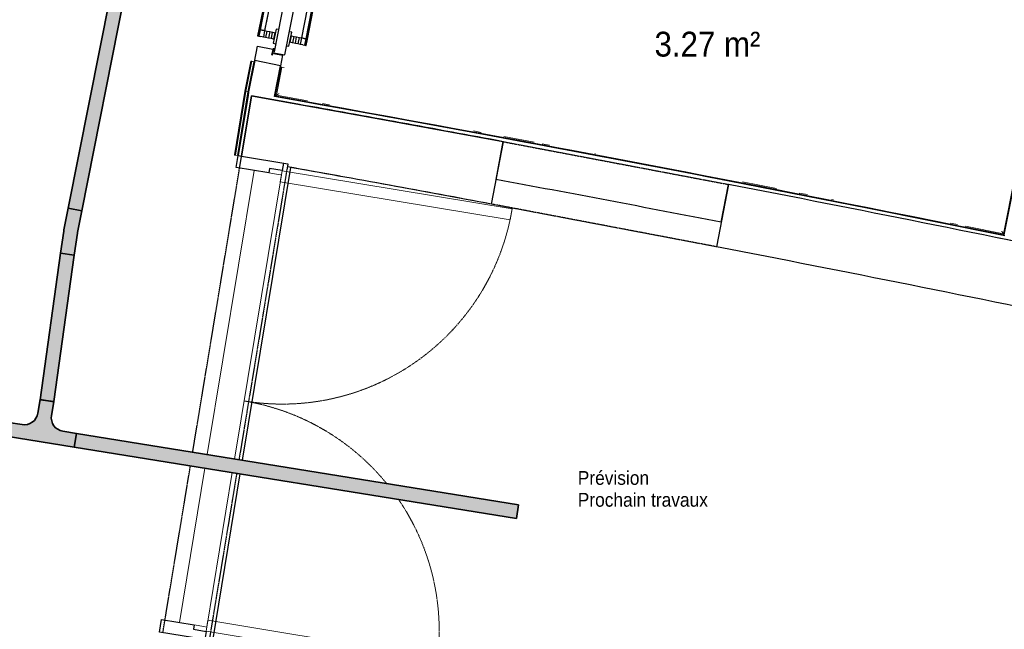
# Model space of a CAD drawing. Header units: millimetres. Extents: x 1909 to 61055, y -36590 to 14615.
# Tile 33 of 42: x 41810 to 45379, y -24662 to -22454. Entities that reach past the tile are written whole.
import ezdxf

# ---------------------------------------------------------------- set-up
doc = ezdxf.new("R2010")
doc.units = ezdxf.units.MM
doc.linetypes.add('Tiret', pattern=[2.5, 1.25, -1.25])
doc.linetypes.add('Tiret_2_', pattern=[2.5, 1.25, -1.25])
for name, color, linetype, lineweight in [('A-AREA-IDEN', 7, 'Continuous', 30), ('A-DETL-GENF', 7, 'Continuous', 18), ('A-DOOR', 7, 'Continuous', 25), ('A-FLOR', 7, 'Continuous', 25), ('A-FLOR-HRAL', 7, 'Continuous', 18), ('A-WALL', 7, 'Continuous', 25), ('CDC ELE', 7, 'Continuous', 18), ('G-ANNO-TEXT', 7, 'Continuous', 30), ('I-WALL', 7, 'Continuous', 25), ('Q-SPCQ', 7, 'Continuous', 18)]:
    doc.layers.add(name, color=color, linetype=linetype, lineweight=lineweight)
doc.layers.add('A-DOOR-HDLN', color=5, linetype='Tiret', lineweight=25, true_color=0x0000ff)
doc.styles.add('Arial', font='arial.ttf', dxfattribs={"width": 0.9, "height": 50})
doc.styles.add('Arial_1', font='arial.ttf', dxfattribs={"width": 0.9, "height": 90})

# ---------------------------------------------------------------- blocks, each defined once
blk = doc.blocks.new('PRT_SIMPLE_HUI_58x68x48 - PRT_BOIS_1V_930x2040x40-V6-2021_015_1111_DCE_1_50_N0 FINI_SSI_CDC')
at = {"layer": 'A-DETL-GENF', "lineweight": 25}
h = blk.add_hatch(color=256, dxfattribs=at)
h.paths.add_polyline_path([(-483.8, -9.7), (-485.1, -11.7), (-496.1, -13.2), (-500.5, -13.2), (-500.5, -14.5), (-495.8, -14.5), (-483.8, -12.8), (-483.8, -10.4)])
h.paths.add_polyline_path([(-508.5, -11.5), (-502, -11.5), (-502.2, -10.2), (-505.2, -10.2), (-505.2, -9.3), (-488.2, -9.5), (-485.1, -10.6), (-483.8, -9.7), (-489, -8), (-508.5, -8), (-508.5, -10.9)])
h = blk.add_hatch(color=256, dxfattribs=at)
h.paths.add_polyline_path([(413.8, -12.8), (426.3, -14.5), (430.5, -14.5), (430.2, -13.2), (425.7, -13.1), (415.1, -11.7), (413.8, -9.7), (413.8, -11.9)])
h.paths.add_polyline_path([(413.8, -9.7), (415.1, -10.6), (418.8, -9.3), (435.2, -9.6), (435.2, -10.2), (432, -10.2), (432, -11.5), (438.5, -11.5), (438.5, -8), (418.5, -8), (414.8, -9.3)])
at = {"layer": 'A-DETL-GENF'}
for p, q in [((-488.5, -8), (-508.5, -8)), ((-508.5, -8), (-508.5, -11.5)), ((-508.5, -11.5), (-502, -11.5)), ((-505.2, -10.2), (-505.2, -9.3)), ((-505.2, -9.3), (-488.7, -9.3)), ((-502, -10.2), (-505.2, -10.2)), ((-502, -11.5), (-502, -10.2)), ((-496.1, -13.2), (-500.5, -13.2)), ((-500.5, -13.2), (-500.5, -14.5)), ((-500.5, -14.5), (-496, -14.5)), ((-485.1, -11.7), (-496.1, -13.2)), ((-496, -14.5), (-483.8, -12.8)), ((-488.7, -9.3), (-485.1, -10.6)), ((-483.8, -9.7), (-488.5, -8)), ((-485.1, -10.6), (-485.1, -11.7)), ((-483.8, -12.8), (-483.8, -9.7)), ((418.5, -8), (413.8, -9.7)), ((413.8, -9.7), (413.8, -12.8)), ((413.8, -12.8), (426, -14.5)), ((415.1, -10.6), (418.7, -9.3)), ((415.1, -11.7), (415.1, -10.6)), ((426.1, -13.2), (415.1, -11.7)), ((438.5, -8), (418.5, -8)), ((418.7, -9.3), (435.2, -9.3)), ((426, -14.5), (430.5, -14.5)), ((430.5, -13.2), (426.1, -13.2)), ((430.5, -14.5), (430.5, -13.2)), ((435.2, -10.2), (432, -10.2)), ((432, -10.2), (432, -11.5)), ((432, -11.5), (438.5, -11.5)), ((435.2, -9.3), (435.2, -10.2)), ((438.5, -11.5), (438.5, -8))]:
    blk.add_line(p, q, dxfattribs=at)
at = {"layer": 'A-DOOR'}
for p, q in [((-427.1, 55), (-450.6, 55)), ((-450.6, 55), (-450.6, 54.5)), ((-450.6, 54.5), (-450.6, 50.4)), ((-427.1, 54.5), (-450.6, 54.5)), ((-450.6, 50.4), (-450.6, 43.3)), ((-427.1, 50.4), (-450.6, 50.4)), ((-450.6, 34), (-450.6, 43.3)), ((-319.6, 55), (-427.1, 55)), ((-427.1, 55), (-427.1, 54.5)), ((-427.1, 54.5), (-427.1, 55)), ((-427.1, 54.5), (-427.1, 50.4)), ((-319.6, 54.5), (-427.1, 54.5)), ((-427.1, 50.4), (-427.1, 54.5)), ((-427.1, 50.4), (-427.1, 43.3)), ((-319.6, 50.4), (-427.1, 50.4)), ((-427.1, 43.3), (-427.1, 50.4)), ((-427.1, 34), (-427.1, 43.3)), ((-427.1, 43.3), (-427.1, 34)), ((-319.6, 54.5), (-319.6, 55)), ((-319.6, 50.4), (-319.6, 54.5)), ((-319.6, 43.3), (-319.6, 50.4)), ((-319.6, 43.3), (-319.6, 34)), ((-450.6, 25.6), (-450.6, 34)), ((-427.1, 34), (-450.6, 34)), ((-450.6, 15.2), (-450.6, 25.6)), ((-427.1, 25.6), (-450.6, 25.6)), ((-450.6, 4.4), (-450.6, 15.2)), ((-427.1, 15.2), (-450.6, 15.2)), ((-450.6, -4), (-450.6, 4.4)), ((-450.6, 4.4), (-427.1, 4.4)), ((-427.1, 32.8), (-427.1, 34)), ((-319.6, 34), (-427.1, 34)), ((-427.1, 34), (-427.1, 25.6)), ((-427.1, 32.8), (-319.6, 32.8)), ((-427.1, 25.6), (-427.1, 15.2)), ((-427.1, 15.2), (-427.1, 4.4)), ((-427.1, 4.4), (-427.1, -4)), ((-319.6, 34), (-319.6, 32.8)), ((-499.5, -14.5), (-499.5, -54.5)), ((426, -14.5), (-496, -14.5)), ((-465.6, -5.5), (-465.6, -14.5)), ((-413.4, -5.5), (-465.6, -5.5)), ((-450.6, -4), (-450.6, -5)), ((-450.6, -5), (-427.1, -5)), ((-427.1, -5), (-427.1, -4)), ((-413.4, -14.5), (-413.4, -5.5)), ((430.5, -54.5), (430.5, -14.5)), ((-499.5, -54.5), (430.5, -54.5)), ((-465.6, -54.5), (-465.6, -63.5)), ((-465.6, -63.5), (-413.4, -63.5)), ((-427.1, -64), (-450.6, -64)), ((-450.6, -64), (-450.6, -65)), ((-450.6, -73.4), (-450.6, -65)), ((-427.1, -65), (-427.1, -64)), ((-427.1, -65), (-427.1, -73.4)), ((-413.4, -63.5), (-413.4, -54.5)), ((417, -54.5), (417, -977.5)), ((-450.6, -84.2), (-450.6, -73.4)), ((-427.1, -73.4), (-450.6, -73.4)), ((-450.6, -94.6), (-450.6, -84.2)), ((-450.6, -84.2), (-427.1, -84.2)), ((-450.6, -103), (-450.6, -94.6)), ((-450.6, -94.6), (-427.1, -94.6)), ((-450.6, -112.3), (-450.6, -103)), ((-450.6, -103), (-427.1, -103)), ((-427.1, -73.4), (-427.1, -84.2)), ((-427.1, -84.2), (-427.1, -94.6)), ((-427.1, -94.6), (-427.1, -103)), ((-427.1, -103), (-427.1, -101.8)), ((-319.6, -101.8), (-427.1, -101.8)), ((-427.1, -112.3), (-427.1, -103)), ((-427.1, -103), (-319.6, -103)), ((-427.1, -103), (-427.1, -112.3)), ((-319.6, -101.8), (-319.6, -103)), ((-319.6, -103), (-319.6, -112.3)), ((-450.6, -112.3), (-450.6, -119.4)), ((-450.6, -119.4), (-450.6, -123.5)), ((-450.6, -119.4), (-427.1, -119.4)), ((-450.6, -123.5), (-450.6, -124)), ((-450.6, -123.5), (-427.1, -123.5)), ((-450.6, -124), (-427.1, -124)), ((-427.1, -112.3), (-427.1, -119.4)), ((-427.1, -119.4), (-427.1, -112.3)), ((-427.1, -119.4), (-427.1, -123.5)), ((-427.1, -119.4), (-319.6, -119.4)), ((-427.1, -123.5), (-427.1, -119.4)), ((-427.1, -123.5), (-427.1, -124)), ((-427.1, -123.5), (-319.6, -123.5)), ((-427.1, -124), (-427.1, -123.5)), ((-427.1, -124), (-319.6, -124)), ((-319.6, -119.4), (-319.6, -112.3)), ((-319.6, -123.5), (-319.6, -119.4)), ((-319.6, -124), (-319.6, -123.5))]:
    blk.add_line(p, q, dxfattribs=at)
for radius, start, end in [(9.12, 155.8208, 180), (9.12, 180, 204.1792), (7.5, 360, 180), (7.5, 180, 360), (7.5, 180, 210), (7.5, 135, 165), (7.5, 210.0202, 240), (9.12, 111.9887, 120), (7.5, 60, 120), (7.5, 270, 0), (9.12, 60, 68.0113), (7.5, 0, 30), (9.12, 0, 24.1792), (9.12, 240, 248.0113)]:
    blk.add_arc((429, -65.5), radius, start, end, dxfattribs=at)
at = {"layer": 'Q-SPCQ'}
for p, q in [((430.5, -54.5), (403.5, -54.5)), ((430.5, -40.5), (430.5, -54.5))]:
    blk.add_line(p, q, dxfattribs=at)
blk = doc.blocks.new('51_PORTE_2 VENTEAUX TUNEL  - 166X204-479372-2021_015_1111_DCE_1_50_N0 FINI_SSI_CDC')
at = {"layer": 'A-DOOR', "color": 251, "lineweight": 18, "true_color": 0x646464}
for p, q in [((-845, 1003), (-845, 158)), ((-845, 1003), (-805, 1003)), ((-805, 1003), (-805, 158)), ((805, 1003), (805, 158)), ((845, 1003), (805, 1003)), ((845, 1003), (845, 158)), ((-805, 158), (-845, 158)), ((805, 158), (845, 158))]:
    blk.add_line(p, q, dxfattribs=at)
at = {"layer": 'A-DOOR'}
for p, q in [((-873.5, 158), (-846, 158)), ((-846, 158), (-846, 112)), ((846, 158), (876, 158)), ((846, 112), (846, 158)), ((876, 158), (876, -8)), ((-846, 112), (-830, 112)), ((-830, 112), (-830, -8)), ((830, 112), (846, 112)), ((830, -8), (830, 112)), ((-830, -8), (-873.5, -8)), ((876, -8), (830, -8))]:
    blk.add_line(p, q, dxfattribs=at)
at = {"layer": 'A-DOOR', "color": 251, "linetype": 'Tiret', "lineweight": 18, "true_color": 0x646464}
for centre, start, end in [((-845, 158), 360, 90), ((845, 158), 90, 133.7651), ((845, 158), 138.7191, 180)]:
    blk.add_arc(centre, 845, start, end, dxfattribs=at)
blk = doc.blocks.new('Garde-corps - Garde-corps-513132-2021_015_1111_DCE_1_50_N0 FINI_SSI_CDC')
at = {"layer": 'A-FLOR-HRAL'}
for p, q in [((2989.9, -22603.7), (2968.2, -22713)), ((2991.5, -22604), (2969.8, -22713.3)), ((2993.2, -22604.3), (2971.6, -22713.6)), ((3000.2, -22605.7), (2978.6, -22714.9)), ((2991.5, -22604), (2989.9, -22603.7)), ((2991.5, -22604), (2993.2, -22604.3)), ((2993.2, -22604.3), (3000.2, -22605.7)), ((3003.1, -22606.3), (3000.2, -22605.7)), ((2968.2, -22713), (2930.1, -22943.6)), ((2969.8, -22713.3), (2931.8, -22943.9)), ((2971.6, -22713.6), (2933.5, -22944.1)), ((2978.6, -22714.9), (2940.5, -22945.3)), ((2971.6, -22713.6), (2978.6, -22714.9)), ((2930.1, -22943.6), (2931.8, -22943.9)), ((2933.5, -22944.1), (2931.8, -22943.9)), ((2940.5, -22945.3), (2933.5, -22944.1)), ((2940.5, -22945.3), (2943.5, -22945.8))]:
    blk.add_line(p, q, dxfattribs=at)
blk.add_open_spline([(2968.2, -22713), (2968.2, -22713), (2968.3, -22713), (2968.5, -22713.1), (2969, -22713.2), (2969.4, -22713.2), (2969.7, -22713.3), (2969.8, -22713.3), (2969.8, -22713.3)], degree=3, knots=[0.0720224, 0.0720224, 0.0720224, 0.0720224, 0.2, 0.4, 0.6, 0.8, 0.9, 1, 1, 1, 1], dxfattribs=at)
blk.add_open_spline([(2978.6, -22714.9), (2978.6, -22714.9), (2978.8, -22715), (2980, -22715.2), (2981, -22715.4), (2981.5, -22715.4)], degree=3, dxfattribs=at)
blk = doc.blocks.new('Garde-corps - Garde-corps-523017-2021_015_1111_DCE_1_50_N0 FINI_SSI_CDC')
at = {"layer": 'A-FLOR-HRAL'}
for p, q in [((3296.7, -21624.8), (3313.7, -21539)), ((3300.1, -21625.5), (3316.4, -21543.1)), ((3313.7, -21539), (4559.5, -21785.2)), ((3316.4, -21543.1), (4558.8, -21788.6)), ((3296.7, -21624.8), (3294.2, -21624.3)), ((3296.7, -21624.8), (3300.1, -21625.5)), ((3308.2, -21627.1), (3300.1, -21625.5)), ((4951.3, -21866.2), (5947.9, -22063.1)), ((4951.9, -21862.7), (5952, -22060.4)), ((5947.9, -22063.1), (5717.2, -23229.4)), ((5952, -22060.4), (5719.9, -23233.5)), ((3078, -22730), (3098.9, -22624.6)), ((3082.2, -22727.2), (3102.3, -22625.3)), ((3096.4, -22624.1), (3098.9, -22624.6)), ((3102.3, -22625.3), (3098.9, -22624.6)), ((3102.3, -22625.3), (3110.4, -22626.9)), ((3194.7, -22747.3), (3082.2, -22727.2)), ((3274.7, -22761.6), (3249.3, -22757.1)), ((3824.5, -22861.9), (3796.3, -22856.7)), ((4016.8, -22897.6), (3906.9, -22877.2)), ((4072.1, -22908), (4045.1, -22902.9)), ((4238.1, -22939.2), (4236.5, -22938.9)), ((4895.1, -23065.5), (4771.6, -23041.5)), ((5006.6, -23087.4), (4977.3, -23081.6)), ((5101.5, -23106), (5093.6, -23104.5)), ((5550.7, -23195.7), (5525.5, -23190.6)), ((5717.2, -23229.4), (5580.2, -23201.6))]:
    blk.add_line(p, q, dxfattribs=at)
at = {"layer": 'A-FLOR-HRAL', "flags": 128}
for points in [[(3082.2, -22727.2), (3081.8, -22727.4), (3080.9, -22728.1), (3079.6, -22729), (3078, -22730)], [(3091.4, -22720.9), (3090.3, -22721.7), (3085.7, -22724.8), (3082.1, -22727.2)]]:
    blk.add_lwpolyline(points, dxfattribs=at)
at = {"layer": 'A-FLOR-HRAL'}
blk.add_arc((-16003.4, -130034.4), 108987.8, 78.502843, 79.91674, dxfattribs=at)
for points in [[(3316.4, -21543.1), (3316.4, -21543.1), (3316.3, -21542.9), (3315.7, -21542.1), (3314.9, -21540.7), (3314.1, -21539.6), (3313.7, -21539)], [(5947.9, -22063.1), (5947.9, -22063.1), (5948.1, -22063), (5948.9, -22062.4), (5950.2, -22061.5), (5951.4, -22060.8), (5952, -22060.4)]]:
    blk.add_open_spline(points, degree=3, dxfattribs=at)
for points, knots in [([(3322.9, -21552.8), (3322.6, -21552.2), (3321.9, -21551.2), (3320.6, -21549.3), (3319.3, -21547.4), (3318.2, -21545.8), (3317.3, -21544.4), (3316.7, -21543.5), (3316.4, -21543)], [0.3333333, 0.3333333, 0.3333333, 0.3333333, 0.375, 0.4166667, 0.5, 0.5416667, 0.5833333, 0.6509756, 0.6509756, 0.6509756, 0.6509756]), ([(5938.2, -22069.6), (5938.7, -22069.2), (5939.7, -22068.6), (5941.7, -22067.3), (5943.5, -22066), (5945.2, -22064.9), (5946.6, -22064), (5947.4, -22063.4), (5948, -22063.1)], [0.3333333, 0.3333333, 0.3333333, 0.3333333, 0.375, 0.4166667, 0.5, 0.5416667, 0.5833333, 0.6509756, 0.6509756, 0.6509756, 0.6509756]), ([(5711, -23220.1), (5711.3, -23220.5), (5711.8, -23221.3), (5712.6, -23222.5), (5713.4, -23223.7), (5714.1, -23224.8), (5715, -23226.1), (5715.9, -23227.5), (5716.7, -23228.6), (5717.1, -23229.3), (5717.2, -23229.4)], [0.3928571, 0.3928571, 0.3928571, 0.3928571, 0.4285714, 0.4642857, 0.5, 0.5357143, 0.5714286, 0.625, 0.6785714, 0.6999399, 0.6999399, 0.6999399, 0.6999399]), ([(5717.2, -23229.4), (5717.2, -23229.4), (5717.2, -23229.5), (5717.4, -23229.7), (5717.5, -23229.9), (5717.7, -23230.1), (5717.8, -23230.4), (5718, -23230.6), (5718.2, -23230.9), (5718.4, -23231.3), (5718.6, -23231.6), (5719, -23232.1), (5719.4, -23232.7), (5719.7, -23233.2), (5719.9, -23233.5)], [0, 0, 0, 0, 0.125, 0.25, 0.3125, 0.375, 0.4375, 0.5, 0.5625, 0.625, 0.6875, 0.75, 0.875, 1, 1, 1, 1])]:
    blk.add_open_spline(points, degree=3, knots=knots, dxfattribs=at)
blk = doc.blocks.new('51_BARRE DE SEUIL INOXIDABLE - 51_BARRE DE SEUIL INOXIDABLE-553672-2021_015_1111_DCE_1_50_N0 FINI_SSI_CDC')
at = {"layer": 'Q-SPCQ'}
for p, q in [((-830, 0), (-263.6, 0)), ((-213.6, 0), (830, 0)), ((-830, -88.8), (-830, -54)), ((830, -54), (830, -88.8)), ((-830, -88.8), (-830, -100)), ((-830, -100), (-263.2, -100)), ((-213.2, -100), (830, -100)), ((830, -100), (830, -88.8))]:
    blk.add_line(p, q, dxfattribs=at)
blk = doc.blocks.new('B02_ARC_rvt-1-2021_015_1111_DCE_1_50_N0 FINI_SSI_CDC')
at = {"layer": 'A-FLOR'}
for p, q in [((3002.5, -22606.2), (3013.7, -22549.3)), ((3013.7, -22549.3), (3069.4, -22560.3)), ((3070.7, -22560.5), (3072.7, -22560.9)), ((3072.6, -22574.7), (3072.3, -22576.1)), ((3072.3, -22576.1), (3104.7, -22582.6)), ((3074, -22561.2), (3075.2, -22561.4)), ((3104.7, -22582.6), (3097.2, -22620.2)), ((3133.3, -22988.8), (2958, -24049.6)), ((3312.8, -23021), (3133.3, -22988.7)), ((2949.9, -24098.9), (2850, -24703.6))]:
    blk.add_line(p, q, dxfattribs=at)
blk.add_arc((-16003.4, -130034.4), 108742.8, 79.473918, 79.697415, dxfattribs=at)
at = {"layer": 'A-WALL'}
for p, q in [((3004, -22601.7), (2981.5, -22715.4)), ((3097.2, -22620.2), (3004, -22601.7)), ((3075.1, -22732), (3097.2, -22620.2)), ((3096.3, -22624.7), (3075.5, -22730.1)), ((3077.4, -22730.4), (3098.3, -22625.1)), ((3098.3, -22625.1), (3096.3, -22624.7)), ((2979.5, -22727.8), (2943.5, -22945.8)), ((2955.8, -22947.8), (2991.8, -22730)), ((2981.5, -22715.4), (2979.5, -22727.8)), ((3075.5, -22730.1), (3075.1, -22732)), ((2943.5, -22945.8), (2955.8, -22947.8))]:
    blk.add_line(p, q, dxfattribs=at)
at = {"layer": 'A-WALL', "flags": 128}
for points in [[(2991.8, -22730), (3447.5, -22811.6), (3902.9, -22895.2)], [(3905.2, -22883), (3490.3, -22806.7), (3075.1, -22732)], [(5720.3, -23234.1), (4840.7, -23059), (3959.8, -22891.1), (3077.4, -22730.4)], [(5721.9, -23236.5), (5222.7, -23136.1), (4723, -23038.1)]]:
    blk.add_lwpolyline(points, dxfattribs=at)
at = {"layer": 'A-WALL'}
for radius, start, end in [(108985.3, 78.501522, 79.91808), (108972.8, 78.28229, 79.03693)]:
    blk.add_arc((-16003.4, -130034.4), radius, start, end, dxfattribs=at)
at = {"layer": 'I-WALL'}
for p, q in [((3902.9, -22895.2), (3877.5, -23032.4)), ((4694.1, -23187.4), (4720.6, -23050.4))]:
    blk.add_line(p, q, dxfattribs=at)
for radius in [108985.3, 108833.3]:
    blk.add_arc((-16003.4, -130034.4), radius, 79.03693, 79.474503, dxfattribs=at)
at = {"layer": 'A-DOOR', "lineweight": 18}
for name, p, rotation in [('PRT_SIMPLE_HUI_58x68x48 - PRT_BOIS_1V_930x2040x40-V6-2021_015_1111_DCE_1_50_N0 FINI_SSI_CDC', (3155.5, -22080.9), 78.8099662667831), ('51_PORTE_2 VENTEAUX TUNEL  - 166X204-479372-2021_015_1111_DCE_1_50_N0 FINI_SSI_CDC', (2809, -23808.9), 260.6176703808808)]:
    blk.add_blockref(name, p, dxfattribs=dict(at, rotation=rotation))
at = {"layer": 'A-FLOR-HRAL', "lineweight": 18}
for name in ['Garde-corps - Garde-corps-523017-2021_015_1111_DCE_1_50_N0 FINI_SSI_CDC', 'Garde-corps - Garde-corps-513132-2021_015_1111_DCE_1_50_N0 FINI_SSI_CDC']:
    blk.add_blockref(name, (0, 0), dxfattribs=at)
at = {"layer": 'Q-SPCQ', "lineweight": 18, "rotation": 80.61767038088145}
blk.add_blockref('51_BARRE DE SEUIL INOXIDABLE - 51_BARRE DE SEUIL INOXIDABLE-553672-2021_015_1111_DCE_1_50_N0 FINI_SSI_CDC', (2866.2, -23818.4), dxfattribs=at)
blk = doc.blocks.new('Ouverture en rectangle - Ouverture en rectangle _83x207_-3216016-2021_015_1111_DCE_1_50_N0 FINI_SSI_CDC')
at = {"layer": 'A-DOOR-HDLN', "linetype": 'Tiret_2_'}
for p, q in [((-415, 115), (415, 115)), ((415, -115), (-415, -115))]:
    blk.add_line(p, q, dxfattribs=at)
blk = doc.blocks.new('Ouverture en rectangle - Ouverture en rectangle _143x207_-3216767-2021_015_1111_DCE_1_50_N0 FINI_SSI_CDC')
at = {"layer": 'A-DOOR-HDLN', "linetype": 'Tiret_2_'}
for p, q in [((-715, 115), (715, 115)), ((715, -115), (-715, -115))]:
    blk.add_line(p, q, dxfattribs=at)
blk = doc.blocks.new('Ouverture en rectangle - Ouverture en rectangle _175x207_-3508446-2021_015_1111_DCE_1_50_N0 FINI_SSI_CDC')
at = {"layer": 'A-DOOR-HDLN', "linetype": 'Tiret_2_'}
for p, q in [((-875, 85), (-262.2, 85)), ((-212.2, 85), (875, 85)), ((-261.7, -85), (-875, -85)), ((875, -85), (-211.7, -85))]:
    blk.add_line(p, q, dxfattribs=at)
blk = doc.blocks.new('B02_DC_STR_rvt-1-2021_015_1111_DCE_1_50_N0 FINI_SSI_CDC')
at = {"layer": 'A-WALL'}
for p, q in [((3862, -23121.6), (3904.9, -22895.6)), ((3123.5, -22975.5), (3121.7, -22986.7)), ((4720.3, -23050.4), (4677.5, -23276.3))]:
    blk.add_line(p, q, dxfattribs=at)
for radius, start, end in [(108972.8, 79.473456, 79.871997), (108742.8, 79.473918, 79.870419), (108972.8, 78.282163, 79.037057), (108742.8, 78.282624, 79.036596)]:
    blk.add_arc((-16003.4, -130034.4), radius, start, end, dxfattribs=at)
at = {"layer": 'I-WALL'}
for p, q in [((2991.9, -22729.5), (2955.8, -22947.8)), ((3159.2, -22759.7), (2991.9, -22729.5)), ((2955.8, -22947.8), (3123.5, -22975.5))]:
    blk.add_line(p, q, dxfattribs=at)
at = {"layer": 'A-DOOR', "color": 5, "lineweight": 25, "true_color": 0x0000ff}
for name, p, rotation in [('Ouverture en rectangle - Ouverture en rectangle _83x207_-3216016-2021_015_1111_DCE_1_50_N0 FINI_SSI_CDC', (4291.2, -23086), 349.2552567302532), ('Ouverture en rectangle - Ouverture en rectangle _175x207_-3508446-2021_015_1111_DCE_1_50_N0 FINI_SSI_CDC', (2897, -23825), 80.61767038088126), ('Ouverture en rectangle - Ouverture en rectangle _143x207_-3216767-2021_015_1111_DCE_1_50_N0 FINI_SSI_CDC', (1842.9, -24791.2), 349.5853757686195)]:
    blk.add_blockref(name, p, dxfattribs=dict(at, rotation=rotation))
blk = doc.blocks.new('Chemin de câbles - Té - Standard-6588813-2021_015_1111_DCE_1_50_N0 FINI_SSI_CDC')
at = {"layer": 'CDC ELE', "lineweight": 35, "true_color": 0xff0000}
blk.add_hatch(color=1, dxfattribs=at).paths.add_polyline_path([(-125, 25), (-125, -25), (-75, -25), (-62.1, -26.7), (-50, -31.7), (-39.6, -39.6), (-31.2, -51.1), (-26.7, -62.1), (-25, -75), (-25, -125), (25, -125), (25, -75), (26.7, -62.1), (31.7, -50), (39.6, -39.6), (50, -31.7), (62.1, -26.7), (75, -25), (125, -25), (125, 25), (-83.1, 25)])
at = {"layer": 'CDC ELE', "color": 8, "lineweight": 35, "true_color": 0x808080}
for p, q in [((125, 25), (-125, 25)), ((-125, 25), (-125, -25)), ((125, -25), (125, 25)), ((-125, -25), (-75, -25)), ((75, -25), (125, -25)), ((-25, -75), (-25, -125)), ((25, -125), (25, -75)), ((-25, -125), (25, -125))]:
    blk.add_line(p, q, dxfattribs=at)
for centre, start, end in [((-75, -75), 0, 90), ((75, -75), 90, 180)]:
    blk.add_arc(centre, 50, start, end, dxfattribs=at)
blk = doc.blocks.new('Chemin de câbles - Courbure - Standard-6588769-2021_015_1111_DCE_1_50_N0 FINI_SSI_CDC')
at = {"layer": 'CDC ELE', "lineweight": 35, "true_color": 0xff0000}
blk.add_hatch(color=1, dxfattribs=at).paths.add_polyline_path([(80.6, 29.5), (-2.1, 25), (-82.1, 25), (-82.1, -25), (10.5, -24.5), (83.4, -20.4)])
at = {"layer": 'CDC ELE', "color": 8, "lineweight": 35, "true_color": 0x808080}
for p, q in [((-82.1, -25), (-82.1, 25)), ((-82.1, 25), (-2.1, 25)), ((80.6, 29.5), (0.7, 25.1)), ((83.4, -20.4), (80.6, 29.5)), ((-2.1, -25), (-82.1, -25)), ((3.5, -24.8), (83.4, -20.4))]:
    blk.add_line(p, q, dxfattribs=at)
for radius in [50, 100]:
    blk.add_arc((-2.1, 75), radius, 270, 273.1936, dxfattribs=at)
blk = doc.blocks.new('B02_SSI_rvt-1-2021_015_1111_DCE_1_50_N0 FINI_SSI_CDC')
at = {"layer": 'CDC ELE', "lineweight": 5, "true_color": 0xff0000}
for points in [[(2376.5, -23145.9), (3633.8, -16790.4), (3584.8, -16780.7), (2327.5, -23136.2)], [(2274.8, -23837.2), (2349.4, -23306.3), (2299.9, -23299.4), (2225.3, -23830.2)], [(3951.7, -24261), (3959.7, -24211.6), (2357.5, -23952.4), (2349.5, -24001.8), (3113.8, -24125.4)]]:
    blk.add_hatch(color=1, dxfattribs=at).paths.add_polyline_path(points)
at = {"layer": 'CDC ELE', "color": 8, "lineweight": 35, "true_color": 0x808080}
for p, q in [((3584.8, -16780.7), (2327.5, -23136.2)), ((3633.8, -16790.4), (2376.5, -23145.9)), ((2376.5, -23145.9), (2327.5, -23136.2)), ((2225.3, -23830.2), (2299.9, -23299.4)), ((2299.9, -23299.4), (2349.4, -23306.3)), ((2274.8, -23837.2), (2349.4, -23306.3)), ((2274.8, -23837.2), (2225.3, -23830.2)), ((2349.5, -24001.8), (2357.5, -23952.4)), ((3959.7, -24211.6), (2357.5, -23952.4)), ((3951.7, -24261), (2349.5, -24001.8)), ((3959.7, -24211.6), (3951.7, -24261))]:
    blk.add_line(p, q, dxfattribs=at)
for name, p, rotation in [('Chemin de câbles - Courbure - Standard-6588769-2021_015_1111_DCE_1_50_N0 FINI_SSI_CDC', (2336.1, -23221.6), 258.8099662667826), ('Chemin de câbles - Té - Standard-6588813-2021_015_1111_DCE_1_50_N0 FINI_SSI_CDC', (2230.1, -23957.1), 170.809789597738)]:
    blk.add_blockref(name, p, dxfattribs=dict(at, rotation=rotation))

msp = doc.modelspace()

# ---------------------------------------------------------------- block references
at = {"lineweight": 5}
for name in ['B02_DC_STR_rvt-1-2021_015_1111_DCE_1_50_N0 FINI_SSI_CDC', 'B02_ARC_rvt-1-2021_015_1111_DCE_1_50_N0 FINI_SSI_CDC', 'B02_SSI_rvt-1-2021_015_1111_DCE_1_50_N0 FINI_SSI_CDC']:
    msp.add_blockref(name, (39658.7, 0), dxfattribs=at)

# ---------------------------------------------------------------- texts
at = {"layer": 'A-AREA-IDEN', "color": 8, "true_color": 0x808080, "insert": (44111.3, -22497.2), "char_height": 90, "width": 454.557, "attachment_point": 1, "style": 'Arial_1'}
msp.add_mtext('3.27 m²', dxfattribs=at)
at = {"layer": 'G-ANNO-TEXT', "char_height": 50, "attachment_point": 1, "style": 'Arial'}
for s, insert, width in [('Prévision', (43833, -24088.5), 317.468), ('Prochain travaux', (43833, -24167.8), 570)]:
    msp.add_mtext(s, dxfattribs=dict(at, insert=insert, width=width))

doc.saveas('drawing.dxf')
